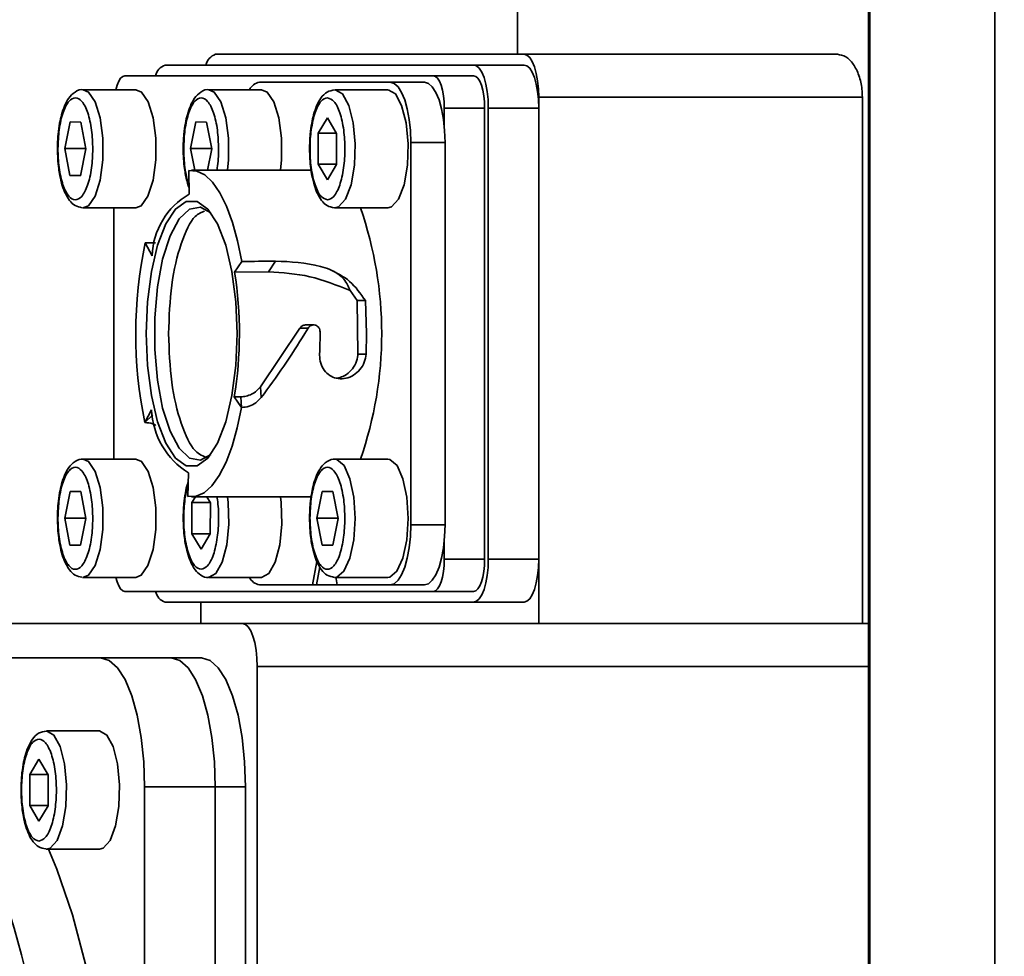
# Model space of a CAD drawing. Header units: millimetres. Extents: x -10540 to 6039, y -7467 to 6433.
# Tile 98 of 179: x -5219 to -5174, y 1312 to 1356. Entities that reach past the tile are written whole.
import ezdxf

# ---------------------------------------------------------------- set-up
doc = ezdxf.new("R2010")
doc.units = ezdxf.units.MM
doc.header["$LTSCALE"] = 8
doc.header["$PDSIZE"] = -1
doc.linetypes.add('CENTER', pattern=[10.16, 6.35, -1.27, 1.27, -1.27])
doc.layers.get('Defpoints').update_dxf_attribs({"true_color": 0x5e5e5e})
doc.layers.add('2细线层', color=4, linetype='Continuous', lineweight=13)
doc.layers.add('细实线层', color=7, linetype='Continuous')
doc.dimstyles.new('ISO-25', dxfattribs={"dimscale": 20, "dimtxt": 5, "dimasz": 6, "dimexe": 6, "dimexo": 0.625, "dimtad": 1, "dimtoh": 1, "dimdec": 0, "dimtxsty": 'Standard', "dimcen": 2.5, "dimclrd": 1, "dimclre": 1, "dimclrt": 4, "dimadec": 1, "dimazin": 2, "dimtfac": 1, "dimtdec": 0, "dimtmove": 0, "dimatfit": 0, "dimfxl": 1, "dimarcsym": 0})

# ---------------------------------------------------------------- blocks, each defined once
blk = doc.blocks.new('*D79')
at = {"layer": 'Defpoints', "color": 0, "linetype": 'ByBlock', "transparency": 16777216}
for p in [(-4801.178, 2432.538), (-5805.767, 1852.538), (-4978.464, 1759.63), (-4801.178, 1272.538), (-4801.178, 1272.538)]:
    blk.add_point(p, dxfattribs=at)
at = {"layer": '细实线层', "color": 1, "linetype": 'ByBlock', "lineweight": -2, "transparency": 16777216}
blk.add_arc((-4801.178, 1272.538), 518.352, 103.29394, 136.70606, dxfattribs=at)
at = {"layer": '细实线层', "color": 1, "linetype": 'ByBlock', "transparency": 16777216}
for points in [[(-4922.686, 1796.866), (-4918.056, 1757.135), (-4801.178, 1790.89)], [(-5162.411, 1616.056), (-5194.504, 1639.931), (-5250.083, 1531.714)]]:
    blk.add_solid(points, dxfattribs=at)
at = {"layer": '细实线层', "color": 4, "linetype": 'ByBlock', "transparency": 16777216, "insert": (-5091.884, 1776.057), "char_height": 100, "attachment_point": 5, "rotation": 30}
blk.add_mtext('60°', dxfattribs=at)
blk = doc.blocks.new('*D85')
at = {"layer": '2细线层', "color": 1, "linetype": 'ByBlock', "lineweight": -2, "transparency": 16777216}
for p, q in [((-7399.625, 2760.253), (-7399.625, -754.332)), ((-5001.178, 627.239), (-5001.178, -754.332)), ((-5121.178, -634.332), (-7279.625, -634.332))]:
    blk.add_line(p, q, dxfattribs=at)
at = {"layer": '2细线层', "color": 1, "linetype": 'ByBlock', "transparency": 16777216}
for points in [[(-7279.625, -614.332), (-7279.625, -654.332), (-7399.625, -634.332)], [(-5121.178, -614.332), (-5121.178, -654.332), (-5001.178, -634.332)]]:
    blk.add_solid(points, dxfattribs=at)
at = {"layer": 'Defpoints', "color": 0, "linetype": 'ByBlock', "transparency": 16777216}
for p in [(-7399.625, 2772.753), (-5001.178, 639.739), (-7399.625, -634.332)]:
    blk.add_point(p, dxfattribs=at)
at = {"layer": '2细线层', "color": 4, "linetype": 'ByBlock', "transparency": 16777216, "insert": (-6200.401, -571.832), "char_height": 100, "attachment_point": 5}
blk.add_mtext('2398', dxfattribs=at)
blk = doc.blocks.new('*D87')
at = {"layer": '2细线层', "color": 1, "linetype": 'ByBlock', "lineweight": -2, "transparency": 16777216}
for p, q in [((-4788.678, 4272.967), (-1386.54, 4272.967)), ((-1506.54, 792.538), (-1506.54, 4152.967)), ((-5173.809, 672.538), (-1386.54, 672.538))]:
    blk.add_line(p, q, dxfattribs=at)
at = {"layer": '2细线层', "color": 1, "linetype": 'ByBlock', "transparency": 16777216}
for points in [[(-1526.54, 4152.967), (-1486.54, 4152.967), (-1506.54, 4272.967)], [(-1526.54, 792.538), (-1486.54, 792.538), (-1506.54, 672.538)]]:
    blk.add_solid(points, dxfattribs=at)
at = {"layer": 'Defpoints', "color": 0, "linetype": 'ByBlock', "transparency": 16777216}
for p in [(-4801.178, 4272.967), (-1506.54, 4272.967), (-5186.309, 672.538)]:
    blk.add_point(p, dxfattribs=at)
at = {"layer": '2细线层', "color": 4, "linetype": 'ByBlock', "transparency": 16777216, "insert": (-1569.602, 2367.537), "char_height": 100, "attachment_point": 5, "rotation": 90}
blk.add_mtext('3600', dxfattribs=at)
blk = doc.blocks.new('*D90')
at = {"layer": '2细线层', "color": 1, "linetype": 'ByBlock', "lineweight": -2, "transparency": 16777216}
for p, q in [((-4813.678, 2432.538), (-5610.763, 2432.538)), ((-5490.763, 1392.538), (-5490.763, 2312.538)), ((-4813.678, 1272.538), (-5610.763, 1272.538))]:
    blk.add_line(p, q, dxfattribs=at)
at = {"layer": '2细线层', "color": 1, "linetype": 'ByBlock', "transparency": 16777216}
for points in [[(-5510.763, 2312.538), (-5470.763, 2312.538), (-5490.763, 2432.538)], [(-5510.763, 1392.538), (-5470.763, 1392.538), (-5490.763, 1272.538)]]:
    blk.add_solid(points, dxfattribs=at)
at = {"layer": 'Defpoints', "color": 0, "linetype": 'ByBlock', "transparency": 16777216}
for p in [(-5490.763, 2432.538), (-4801.178, 2432.538), (-4801.178, 1272.538)]:
    blk.add_point(p, dxfattribs=at)
at = {"layer": '2细线层', "color": 4, "linetype": 'ByBlock', "transparency": 16777216, "insert": (-5553.825, 1852.538), "char_height": 100, "attachment_point": 5, "rotation": 90}
blk.add_mtext('1160', dxfattribs=at)
blk = doc.blocks.new('*D97')
at = {"layer": '2细线层', "color": 1, "linetype": 'CENTER', "lineweight": -2, "transparency": 16777216}
blk.add_line((-5434.563, 1272.538), (-6867.149, 1272.538), dxfattribs=at)
blk.add_arc((-5422.063, 1272.538), 1325.087, 147.990487, 174.809513, dxfattribs=at)
at = {"layer": '2细线层', "color": 1, "linetype": 'CENTER', "transparency": 16777216}
for points in [[(-6562.145, 1986.272), (-6529.221, 1963.556), (-6477.534, 2073.685)], [(-6721.736, 1391.51), (-6761.695, 1393.321), (-6747.149, 1272.538)]]:
    blk.add_solid(points, dxfattribs=at)
at = {"layer": 'Defpoints', "color": 0, "linetype": 'CENTER', "transparency": 16777216}
for p in [(-7399.288, 2773.335), (-6624.946, 1828.349), (-5944.825, 1669.337), (-4801.178, 1272.538), (-4464.588, 1272.538)]:
    blk.add_point(p, dxfattribs=at)
at = {"layer": '2细线层', "color": 4, "linetype": 'CENTER', "transparency": 16777216, "insert": (-6737.173, 1715.122), "char_height": 100, "attachment_point": 5, "rotation": 71.4}
blk.add_mtext('37°', dxfattribs=at)

msp = doc.modelspace()

# ---------------------------------------------------------------- linework, layer by layer
at = {"color": 7, "linetype": 'Continuous', "lineweight": 35}
for p, q in [((-5196.21, 1359.038), (-5196.21, 1354.038)), ((-5179.86, 1359.038), (-5179.86, 1276.061)), ((-5179.799, 1359.038), (-5179.799, 1276.104)), ((-5173.985, 1280.19), (-5173.985, 1359.038)), ((-5210.272, 1354.038), (-5195.907, 1354.038)), ((-5181.316, 1354.038), (-5195.907, 1354.038)), ((-5198.256, 1353.538), (-5212.621, 1353.538)), ((-5195.907, 1353.538), (-5198.256, 1353.538)), ((-5200.136, 1353.038), (-5214.501, 1353.038)), ((-5198.256, 1353.038), (-5200.136, 1353.038)), ((-5202.144, 1352.738), (-5208.232, 1352.738)), ((-5200.546, 1352.738), (-5202.144, 1352.738)), ((-5213.988, 1352.388), (-5216.454, 1352.388)), ((-5208.129, 1352.388), (-5210.596, 1352.388)), ((-5202.246, 1352.388), (-5204.713, 1352.388)), ((-5195.223, 1352.038), (-5180.15, 1352.038)), ((-5195.223, 1352.038), (-5195.223, 1327.538)), ((-5180.15, 1352.038), (-5180.15, 1327.538)), ((-5199.623, 1350.68), (-5199.623, 1351.538)), ((-5199.623, 1351.538), (-5197.743, 1351.538)), ((-5197.743, 1351.538), (-5197.743, 1330.538)), ((-5197.572, 1330.538), (-5197.572, 1351.538)), ((-5197.572, 1351.538), (-5195.223, 1351.538)), ((-5195.223, 1351.538), (-5195.223, 1330.538)), ((-5205.063, 1351.082), (-5205.492, 1350.367)), ((-5204.637, 1350.354), (-5205.063, 1351.082)), ((-5217.051, 1350.892), (-5217.3, 1349.646)), ((-5216.558, 1350.885), (-5217.051, 1350.892)), ((-5216.313, 1349.631), (-5216.558, 1350.885)), ((-5211.193, 1350.892), (-5211.442, 1349.646)), ((-5210.699, 1350.885), (-5211.193, 1350.892)), ((-5210.454, 1349.631), (-5210.699, 1350.885)), ((-5205.492, 1350.367), (-5205.494, 1348.923)), ((-5204.644, 1350.367), (-5205.492, 1350.367)), ((-5204.639, 1348.91), (-5204.637, 1350.354)), ((-5217.3, 1349.646), (-5217.056, 1348.392)), ((-5216.316, 1349.646), (-5217.3, 1349.646)), ((-5211.442, 1349.646), (-5211.245, 1348.638)), ((-5210.457, 1349.646), (-5211.442, 1349.646)), ((-5201.186, 1332.138), (-5201.186, 1349.938)), ((-5201.186, 1349.938), (-5199.589, 1349.938)), ((-5199.589, 1332.138), (-5199.589, 1349.938)), ((-5216.562, 1348.385), (-5216.313, 1349.631)), ((-5210.653, 1348.638), (-5210.454, 1349.631)), ((-5205.494, 1348.923), (-5205.068, 1348.195)), ((-5204.639, 1348.923), (-5205.494, 1348.923)), ((-5205.068, 1348.195), (-5204.639, 1348.91)), ((-5217.056, 1348.392), (-5216.562, 1348.385)), ((-5216.561, 1348.392), (-5217.056, 1348.392)), ((-5211.528, 1348.619), (-5211.528, 1348.628)), ((-5211.507, 1347.529), (-5211.528, 1348.619)), ((-5205.827, 1348.638), (-5211.39, 1348.638)), ((-5216.454, 1346.888), (-5216.478, 1346.889)), ((-5216.454, 1346.888), (-5213.988, 1346.888)), ((-5215.014, 1346.888), (-5215.014, 1335.188)), ((-5204.713, 1346.888), (-5202.246, 1346.888)), ((-5213.55, 1345.265), (-5213.235, 1344.663)), ((-5209.058, 1344.395), (-5209.393, 1343.899)), ((-5207.805, 1343.914), (-5207.485, 1344.41)), ((-5209.393, 1343.899), (-5207.805, 1343.914)), ((-5203.685, 1342.573), (-5204.008, 1343.038)), ((-5203.646, 1340.083), (-5203.685, 1342.573)), ((-5203.685, 1342.573), (-5203.3, 1342.573)), ((-5203.3, 1342.573), (-5203.246, 1341.038)), ((-5205.711, 1341.442), (-5206.094, 1341.442)), ((-5208.179, 1338.562), (-5206.345, 1341.294)), ((-5206.345, 1341.294), (-5205.969, 1341.294)), ((-5205.969, 1341.294), (-5206.123, 1341.038)), ((-5203.246, 1341.038), (-5203.267, 1340.083)), ((-5203.267, 1340.083), (-5203.646, 1340.083)), ((-5208.179, 1338.562), (-5208.148, 1338.062)), ((-5209.408, 1338.091), (-5209.106, 1338.094)), ((-5209.408, 1338.091), (-5209.075, 1337.599)), ((-5209.075, 1337.599), (-5209.106, 1338.094)), ((-5213.253, 1337.495), (-5213.566, 1336.897)), ((-5209.075, 1337.599), (-5209.072, 1337.595)), ((-5213.566, 1336.897), (-5213.568, 1336.892)), ((-5213.566, 1336.897), (-5213.197, 1337.254)), ((-5213.988, 1335.188), (-5216.454, 1335.188)), ((-5202.246, 1335.188), (-5204.713, 1335.188)), ((-5204.713, 1335.188), (-5204.689, 1335.188)), ((-5211.561, 1333.455), (-5211.54, 1334.553)), ((-5217.051, 1333.692), (-5217.3, 1332.446)), ((-5216.558, 1333.685), (-5217.051, 1333.692)), ((-5216.313, 1332.431), (-5216.558, 1333.685)), ((-5205.31, 1333.692), (-5205.559, 1332.446)), ((-5204.816, 1333.685), (-5205.31, 1333.692)), ((-5204.572, 1332.431), (-5204.816, 1333.685)), ((-5211.39, 1333.438), (-5205.824, 1333.438)), ((-5211.374, 1333.167), (-5211.377, 1331.723)), ((-5211.211, 1333.438), (-5211.374, 1333.167)), ((-5211.374, 1333.167), (-5210.527, 1333.167)), ((-5210.519, 1333.154), (-5210.686, 1333.438)), ((-5210.522, 1331.71), (-5210.519, 1333.154)), ((-5217.3, 1332.446), (-5217.056, 1331.192)), ((-5216.316, 1332.446), (-5217.3, 1332.446)), ((-5216.562, 1331.185), (-5216.313, 1332.431)), ((-5205.559, 1332.446), (-5205.314, 1331.192)), ((-5204.575, 1332.446), (-5205.559, 1332.446)), ((-5204.821, 1331.185), (-5204.572, 1332.431)), ((-5199.589, 1332.138), (-5201.186, 1332.138)), ((-5211.377, 1331.723), (-5210.951, 1330.995)), ((-5210.522, 1331.723), (-5211.377, 1331.723)), ((-5210.951, 1330.995), (-5210.522, 1331.71)), ((-5199.623, 1330.538), (-5199.623, 1331.397)), ((-5217.056, 1331.192), (-5216.562, 1331.185)), ((-5216.561, 1331.192), (-5217.056, 1331.192)), ((-5205.314, 1331.192), (-5204.821, 1331.185)), ((-5205.314, 1331.192), (-5204.819, 1331.192)), ((-5205.769, 1329.338), (-5205.557, 1330.431)), ((-5197.743, 1330.538), (-5199.623, 1330.538)), ((-5195.223, 1330.538), (-5197.572, 1330.538)), ((-5205.419, 1330.173), (-5205.581, 1329.338)), ((-5216.454, 1329.688), (-5216.478, 1329.689)), ((-5216.454, 1329.688), (-5213.988, 1329.688)), ((-5210.596, 1329.688), (-5208.129, 1329.688)), ((-5204.713, 1329.688), (-5202.246, 1329.688)), ((-5204.679, 1329.715), (-5204.606, 1329.338)), ((-5214.501, 1329.038), (-5200.136, 1329.038)), ((-5208.232, 1329.338), (-5205.769, 1329.338)), ((-5205.581, 1329.338), (-5205.769, 1329.338)), ((-5205.581, 1329.338), (-5204.606, 1329.338)), ((-5204.606, 1329.338), (-5202.144, 1329.338)), ((-5202.144, 1329.338), (-5200.546, 1329.338)), ((-5200.136, 1329.038), (-5198.256, 1329.038)), ((-5212.621, 1328.538), (-5198.256, 1328.538)), ((-5210.956, 1327.538), (-5210.956, 1328.538)), ((-5198.256, 1328.538), (-5195.907, 1328.538)), ((-5209.018, 1327.538), (-5228.171, 1327.538)), ((-5179.86, 1327.538), (-5209.018, 1327.538)), ((-5215.632, 1325.938), (-5230.954, 1325.938)), ((-5212.343, 1325.938), (-5215.632, 1325.938)), ((-5210.933, 1325.938), (-5212.343, 1325.938)), ((-5208.334, 1325.538), (-5208.334, 1271.538)), ((-5179.86, 1325.538), (-5208.334, 1325.538)), ((-5215.683, 1322.538), (-5218.15, 1322.538)), ((-5218.5, 1321.232), (-5218.928, 1320.517)), ((-5218.073, 1320.504), (-5218.5, 1321.232)), ((-5218.928, 1320.517), (-5218.931, 1319.073)), ((-5218.081, 1320.517), (-5218.928, 1320.517)), ((-5218.076, 1319.06), (-5218.073, 1320.504)), ((-5213.58, 1319.938), (-5210.291, 1319.938)), ((-5213.58, 1275.138), (-5213.58, 1319.938)), ((-5210.291, 1319.938), (-5210.291, 1275.138)), ((-5210.291, 1319.938), (-5208.881, 1319.938)), ((-5208.881, 1319.938), (-5208.881, 1275.138)), ((-5218.931, 1319.073), (-5218.505, 1318.345)), ((-5218.076, 1319.073), (-5218.931, 1319.073)), ((-5218.505, 1318.345), (-5218.076, 1319.06)), ((-5218.15, 1317.038), (-5215.683, 1317.038))]:
    msp.add_line(p, q, dxfattribs=at)
at = {"color": 7, "linetype": 'Continuous', "lineweight": 35, "flags": 128}
for points in [[(-5195.907, 1354.038), (-5195.774, 1354), (-5195.645, 1353.886), (-5195.527, 1353.701), (-5195.423, 1353.453), (-5195.338, 1353.15), (-5195.275, 1352.804), (-5195.236, 1352.429), (-5195.223, 1352.038)], [(-5198.256, 1353.538), (-5198.123, 1353.5), (-5197.995, 1353.386), (-5197.876, 1353.201), (-5197.773, 1352.953), (-5197.688, 1352.65), (-5197.624, 1352.304), (-5197.585, 1351.929), (-5197.572, 1351.538)], [(-5195.907, 1353.538), (-5195.774, 1353.5), (-5195.645, 1353.386), (-5195.527, 1353.201), (-5195.423, 1352.953), (-5195.338, 1352.65), (-5195.275, 1352.304), (-5195.236, 1351.929), (-5195.223, 1351.538)], [(-5214.501, 1353.038), (-5214.601, 1353.01), (-5214.697, 1352.924), (-5214.786, 1352.786), (-5214.863, 1352.599), (-5214.923, 1352.388)], [(-5199.623, 1351.538), (-5199.633, 1351.831), (-5199.662, 1352.112), (-5199.709, 1352.372), (-5199.773, 1352.599), (-5199.851, 1352.786), (-5199.939, 1352.924), (-5200.036, 1353.01), (-5200.136, 1353.038)], [(-5198.256, 1353.038), (-5198.156, 1353.01), (-5198.06, 1352.924), (-5197.971, 1352.786), (-5197.894, 1352.599), (-5197.83, 1352.372), (-5197.782, 1352.112), (-5197.753, 1351.831), (-5197.743, 1351.538)], [(-5202.144, 1352.738), (-5201.957, 1352.685), (-5201.777, 1352.525), (-5201.612, 1352.267), (-5201.467, 1351.918), (-5201.347, 1351.494), (-5201.259, 1351.01), (-5201.204, 1350.485), (-5201.186, 1349.938)], [(-5199.589, 1349.938), (-5199.607, 1350.485), (-5199.661, 1351.01), (-5199.75, 1351.494), (-5199.869, 1351.918), (-5200.014, 1352.267), (-5200.18, 1352.525), (-5200.359, 1352.685), (-5200.546, 1352.738)], [(-5216.442, 1352.388), (-5216.192, 1352.279), (-5215.884, 1351.824), (-5215.652, 1351.074), (-5215.529, 1350.13), (-5215.531, 1349.119), (-5215.657, 1348.179), (-5215.891, 1347.435), (-5216.202, 1346.99), (-5216.454, 1346.888)], [(-5213.988, 1346.888), (-5213.735, 1346.99), (-5213.425, 1347.435), (-5213.19, 1348.179), (-5213.064, 1349.119), (-5213.062, 1350.13), (-5213.185, 1351.074), (-5213.417, 1351.824), (-5213.725, 1352.279), (-5213.988, 1352.388)], [(-5210.584, 1352.388), (-5210.334, 1352.279), (-5210.025, 1351.824), (-5209.793, 1351.074), (-5209.67, 1350.13), (-5209.672, 1349.119), (-5209.72, 1348.638)], [(-5207.253, 1348.638), (-5207.205, 1349.119), (-5207.204, 1350.13), (-5207.327, 1351.074), (-5207.558, 1351.824), (-5207.867, 1352.279), (-5208.129, 1352.388)], [(-5204.708, 1352.388), (-5204.369, 1352.198), (-5204.076, 1351.661), (-5203.869, 1350.851), (-5203.776, 1349.878), (-5203.81, 1348.872), (-5203.965, 1347.97), (-5204.222, 1347.293), (-5204.545, 1346.933), (-5204.732, 1346.889)], [(-5202.246, 1346.888), (-5202.078, 1346.933), (-5201.755, 1347.293), (-5201.499, 1347.97), (-5201.343, 1348.872), (-5201.309, 1349.878), (-5201.402, 1350.851), (-5201.609, 1351.661), (-5201.902, 1352.198), (-5202.241, 1352.388)], [(-5211.528, 1348.628), (-5211.15, 1348.606), (-5210.776, 1348.424), (-5210.416, 1348.085), (-5210.076, 1347.596), (-5209.764, 1346.968), (-5209.486, 1346.214), (-5209.249, 1345.351), (-5209.058, 1344.395)], [(-5209.269, 1341.038), (-5209.331, 1342.522), (-5209.512, 1343.92), (-5209.802, 1345.15), (-5210.185, 1346.141), (-5210.638, 1346.836), (-5211.134, 1347.193), (-5211.645, 1347.193), (-5212.142, 1346.836), (-5212.594, 1346.141), (-5212.977, 1345.15), (-5213.267, 1343.92), (-5213.449, 1342.522), (-5213.51, 1341.038), (-5213.449, 1339.555), (-5213.267, 1338.157), (-5212.977, 1336.927), (-5212.594, 1335.936), (-5212.142, 1335.241), (-5211.645, 1334.884), (-5211.134, 1334.884), (-5210.638, 1335.241), (-5210.185, 1335.936), (-5209.802, 1336.927), (-5209.512, 1338.157), (-5209.331, 1339.555), (-5209.269, 1341.038)], [(-5210.496, 1346.66), (-5210.981, 1346.927), (-5211.486, 1346.834), (-5211.967, 1346.377), (-5212.394, 1345.584), (-5212.74, 1344.506), (-5212.984, 1343.21), (-5213.11, 1341.778), (-5213.11, 1340.299), (-5212.984, 1338.866), (-5212.74, 1337.57), (-5212.394, 1336.492), (-5211.967, 1335.7), (-5211.486, 1335.243), (-5210.981, 1335.15), (-5210.496, 1335.416)], [(-5209.072, 1337.595), (-5209.268, 1336.647), (-5209.509, 1335.792), (-5209.79, 1335.049), (-5210.104, 1334.433), (-5210.446, 1333.957), (-5210.808, 1333.631), (-5211.183, 1333.463), (-5211.561, 1333.455)], [(-5216.442, 1335.188), (-5216.192, 1335.079), (-5215.884, 1334.624), (-5215.652, 1333.874), (-5215.529, 1332.93), (-5215.531, 1331.919), (-5215.657, 1330.979), (-5215.891, 1330.235), (-5216.202, 1329.79), (-5216.454, 1329.688)], [(-5213.988, 1329.688), (-5213.735, 1329.79), (-5213.425, 1330.235), (-5213.19, 1330.979), (-5213.064, 1331.919), (-5213.062, 1332.93), (-5213.185, 1333.874), (-5213.417, 1334.624), (-5213.725, 1335.079), (-5213.988, 1335.188)], [(-5204.689, 1335.188), (-5204.621, 1335.175), (-5204.289, 1334.894), (-5204.015, 1334.28), (-5203.834, 1333.418), (-5203.772, 1332.424)], [(-5201.306, 1332.424), (-5201.367, 1333.418), (-5201.548, 1334.28), (-5201.823, 1334.894), (-5202.155, 1335.175), (-5202.246, 1335.188)], [(-5209.72, 1333.438), (-5209.69, 1333.177), (-5209.66, 1332.17), (-5209.756, 1331.2), (-5209.966, 1330.397), (-5210.261, 1329.869), (-5210.601, 1329.688)], [(-5208.134, 1329.688), (-5207.794, 1329.869), (-5207.499, 1330.397), (-5207.289, 1331.2), (-5207.193, 1332.17), (-5207.223, 1333.177), (-5207.253, 1333.438)], [(-5203.772, 1332.424), (-5203.838, 1331.432), (-5204.021, 1330.575), (-5204.298, 1329.97), (-5204.631, 1329.699), (-5204.725, 1329.689)], [(-5202.246, 1329.688), (-5202.164, 1329.699), (-5201.831, 1329.97), (-5201.555, 1330.575), (-5201.371, 1331.432), (-5201.306, 1332.424)], [(-5201.186, 1332.138), (-5201.204, 1331.592), (-5201.259, 1331.067), (-5201.347, 1330.583), (-5201.467, 1330.159), (-5201.612, 1329.81), (-5201.777, 1329.552), (-5201.957, 1329.392), (-5202.144, 1329.338)], [(-5200.546, 1329.338), (-5200.359, 1329.392), (-5200.18, 1329.552), (-5200.014, 1329.81), (-5199.869, 1330.159), (-5199.75, 1330.583), (-5199.661, 1331.067), (-5199.607, 1331.592), (-5199.589, 1332.138)], [(-5200.136, 1329.038), (-5200.036, 1329.067), (-5199.939, 1329.153), (-5199.851, 1329.291), (-5199.773, 1329.478), (-5199.709, 1329.705), (-5199.662, 1329.964), (-5199.633, 1330.246), (-5199.623, 1330.538)], [(-5197.743, 1330.538), (-5197.753, 1330.246), (-5197.782, 1329.964), (-5197.83, 1329.705), (-5197.894, 1329.478), (-5197.971, 1329.291), (-5198.06, 1329.153), (-5198.156, 1329.067), (-5198.256, 1329.038)], [(-5197.572, 1330.538), (-5197.585, 1330.148), (-5197.624, 1329.773), (-5197.688, 1329.427), (-5197.773, 1329.124), (-5197.876, 1328.875), (-5197.995, 1328.691), (-5198.123, 1328.577), (-5198.256, 1328.538)], [(-5195.223, 1330.538), (-5195.236, 1330.148), (-5195.275, 1329.773), (-5195.338, 1329.427), (-5195.423, 1329.124), (-5195.527, 1328.875), (-5195.645, 1328.691), (-5195.774, 1328.577), (-5195.907, 1328.538)], [(-5214.923, 1329.688), (-5214.863, 1329.478), (-5214.786, 1329.291), (-5214.697, 1329.153), (-5214.601, 1329.067), (-5214.501, 1329.038)], [(-5209.018, 1327.538), (-5208.884, 1327.5), (-5208.756, 1327.386), (-5208.638, 1327.201), (-5208.534, 1326.953), (-5208.449, 1326.65), (-5208.386, 1326.304), (-5208.347, 1325.929), (-5208.334, 1325.538)], [(-5213.58, 1319.938), (-5213.619, 1321.109), (-5213.736, 1322.235), (-5213.925, 1323.272), (-5214.181, 1324.181), (-5214.492, 1324.927), (-5214.846, 1325.482), (-5215.231, 1325.823), (-5215.632, 1325.938)], [(-5212.343, 1325.938), (-5211.942, 1325.823), (-5211.557, 1325.482), (-5211.203, 1324.927), (-5210.892, 1324.181), (-5210.637, 1323.272), (-5210.447, 1322.235), (-5210.33, 1321.109), (-5210.291, 1319.938)], [(-5210.291, 1319.938), (-5210.33, 1321.109), (-5210.447, 1322.235), (-5210.637, 1323.272), (-5210.892, 1324.181), (-5211.203, 1324.927), (-5211.557, 1325.482), (-5211.942, 1325.823), (-5212.343, 1325.938)], [(-5208.881, 1319.938), (-5208.921, 1321.109), (-5209.037, 1322.235), (-5209.227, 1323.272), (-5209.482, 1324.181), (-5209.793, 1324.927), (-5210.148, 1325.482), (-5210.533, 1325.823), (-5210.933, 1325.938)], [(-5218.145, 1322.538), (-5217.805, 1322.348), (-5217.512, 1321.811), (-5217.306, 1321.001), (-5217.213, 1320.028), (-5217.246, 1319.022), (-5217.402, 1318.12), (-5217.659, 1317.443), (-5217.982, 1317.083), (-5218.168, 1317.039)], [(-5215.683, 1317.038), (-5215.515, 1317.083), (-5215.192, 1317.443), (-5214.935, 1318.12), (-5214.78, 1319.022), (-5214.746, 1320.028), (-5214.839, 1321.001), (-5215.046, 1321.811), (-5215.339, 1322.348), (-5215.678, 1322.538)], [(-5218.052, 1278.038), (-5217.668, 1278.975), (-5216.944, 1281.093), (-5216.312, 1283.45), (-5215.782, 1286.013), (-5215.362, 1288.744), (-5215.057, 1291.603), (-5214.873, 1294.549), (-5214.811, 1297.538), (-5214.873, 1300.528), (-5215.057, 1303.473), (-5215.362, 1306.333), (-5215.782, 1309.064), (-5216.312, 1311.626), (-5216.944, 1313.984), (-5217.668, 1316.101), (-5218.052, 1317.038)]]:
    msp.add_lwpolyline(points, dxfattribs=at)
at = {"color": 7, "linetype": 'Continuous', "lineweight": 35}
for centre, radius, start, end in [((-5210.075, 1353.405), 0.663, 107.2887, 168.4274), ((-5212.424, 1352.905), 0.663, 107.2887, 168.4274), ((-5208.125, 1352.115), 0.633, 99.7309, 154.3691), ((-5209.77, 1344.528), 3.467, 120.0654, 177.7832), ((-5220.306, 1341.038), 17.768, 340.7773, 19.2227), ((-5193.668, 1341.036), 20.327, 167.9908, 191.7609), ((-5227.137, 1341.04), 17.972, 350.5559, 9.1538), ((-5227.504, 1341.037), 22.096, 357.5255, 0.207), ((-5209.621, 1337.641), 3.635, 182.3, 238.1324), ((-5208.125, 1329.962), 0.633, 205.6309, 260.2691), ((-5212.424, 1329.171), 0.663, 191.5726, 252.7113), ((-5267.985, 1299.1), 50.38, 358.2243, 21.5468)]:
    msp.add_arc(centre, radius, start, end, dxfattribs=at)
for centre, major_axis, ratio, start_param, end_param in [((-5203.958, 1341.038), (721.846, -6.372), 0.005738, 1.583484, 1.584135), ((-5203.958, 1341.038), (722.098, 6.795), 0.004715, 1.575635, 1.577814), ((-5208.723, 1341.038), (4.995, 7.502), 0.24319, 4.47047, 4.872906)]:
    msp.add_ellipse(centre, major_axis=major_axis, ratio=ratio, start_param=start_param, end_param=end_param, dxfattribs=at)
for points, knots in [([(-5181.316, 1354.038), (-5181.184, 1354.015), (-5180.919, 1353.969), (-5180.562, 1353.607), (-5180.296, 1353.077), (-5180.166, 1352.518), (-5180.154, 1352.165), (-5180.15, 1352.038)], [0, 0, 0, 0, 0.223184, 0.446446, 0.667058, 0.880988, 1, 1, 1, 1]), ([(-5216.431, 1352.387), (-5216.432, 1352.387), (-5216.562, 1352.428), (-5216.85, 1352.289), (-5217.116, 1352.024), (-5217.311, 1351.659), (-5217.448, 1351.256), (-5217.548, 1350.812), (-5217.624, 1350.279), (-5217.635, 1349.867), (-5217.642, 1349.638)], [0, 0, 0, 0, 0.00146, 0.15524, 0.30948, 0.45648, 0.588401, 0.702156, 0.834096, 1, 1, 1, 1]), ([(-5210.572, 1352.387), (-5210.573, 1352.387), (-5210.703, 1352.428), (-5210.992, 1352.289), (-5211.257, 1352.024), (-5211.452, 1351.659), (-5211.59, 1351.256), (-5211.69, 1350.812), (-5211.764, 1350.279), (-5211.798, 1349.558), (-5211.756, 1348.896), (-5211.663, 1348.338), (-5211.595, 1348.027), (-5211.528, 1347.859), (-5211.513, 1347.821)], [0, 0, 0, 0, 0.000983, 0.104539, 0.208405, 0.307395, 0.396231, 0.472834, 0.561682, 0.673403, 0.824903, 0.882165, 0.973675, 1, 1, 1, 1]), ([(-5217.619, 1349.651), (-5217.608, 1349.949), (-5217.59, 1350.41), (-5217.488, 1350.962), (-5217.382, 1351.338), (-5217.252, 1351.645), (-5217.062, 1351.928), (-5216.802, 1352.071), (-5216.543, 1351.92), (-5216.354, 1351.631), (-5216.225, 1351.321), (-5216.121, 1350.941), (-5216.021, 1350.386), (-5216.005, 1349.925), (-5215.994, 1349.626)], [0, 0, 0, 0, 0.119721, 0.184825, 0.25, 0.315103, 0.380279, 0.5, 0.619721, 0.684825, 0.75, 0.815103, 0.880279, 1, 1, 1, 1]), ([(-5211.76, 1349.651), (-5211.749, 1349.949), (-5211.731, 1350.41), (-5211.629, 1350.962), (-5211.524, 1351.338), (-5211.394, 1351.645), (-5211.204, 1351.928), (-5210.944, 1352.071), (-5210.684, 1351.92), (-5210.495, 1351.631), (-5210.367, 1351.321), (-5210.262, 1350.941), (-5210.162, 1350.386), (-5210.146, 1349.925), (-5210.136, 1349.626)], [0, 0, 0, 0, 0.119721, 0.184825, 0.25, 0.315103, 0.380279, 0.5, 0.619721, 0.684825, 0.75, 0.815103, 0.880279, 1, 1, 1, 1]), ([(-5204.713, 1352.382), (-5204.843, 1352.36), (-5205.11, 1352.314), (-5205.375, 1352.017), (-5205.569, 1351.661), (-5205.707, 1351.256), (-5205.807, 1350.812), (-5205.883, 1350.279), (-5205.894, 1349.867), (-5205.9, 1349.638)], [0, 0, 0, 0, 0.14726, 0.302957, 0.451346, 0.584513, 0.699342, 0.832528, 1, 1, 1, 1]), ([(-5205.07, 1347.263), (-5205.172, 1347.297), (-5205.329, 1347.349), (-5205.518, 1347.647), (-5205.647, 1347.956), (-5205.752, 1348.335), (-5205.849, 1348.89), (-5205.897, 1349.651), (-5205.846, 1350.41), (-5205.747, 1350.962), (-5205.641, 1351.338), (-5205.511, 1351.643), (-5205.321, 1351.936), (-5205.163, 1351.983), (-5205.061, 1352.013)], [0, 0, 0, 0, 0.119721, 0.184825, 0.25, 0.315103, 0.380279, 0.5, 0.619721, 0.684825, 0.75, 0.815103, 0.880279, 1, 1, 1, 1]), ([(-5205.061, 1352.013), (-5204.959, 1351.98), (-5204.801, 1351.928), (-5204.613, 1351.63), (-5204.484, 1351.321), (-5204.379, 1350.941), (-5204.282, 1350.386), (-5204.233, 1349.626), (-5204.285, 1348.867), (-5204.384, 1348.315), (-5204.49, 1347.939), (-5204.62, 1347.634), (-5204.81, 1347.341), (-5204.967, 1347.294), (-5205.07, 1347.263)], [0, 0, 0, 0, 0.119721, 0.184825, 0.25, 0.315103, 0.380279, 0.5, 0.619721, 0.684825, 0.75, 0.815103, 0.880279, 1, 1, 1, 1]), ([(-5215.994, 1349.626), (-5216.006, 1349.328), (-5216.023, 1348.867), (-5216.126, 1348.315), (-5216.231, 1347.939), (-5216.361, 1347.632), (-5216.551, 1347.349), (-5216.811, 1347.206), (-5217.071, 1347.356), (-5217.259, 1347.646), (-5217.388, 1347.956), (-5217.492, 1348.335), (-5217.593, 1348.891), (-5217.609, 1349.352), (-5217.619, 1349.651)], [0, 0, 0, 0, 0.119721, 0.184825, 0.25, 0.315103, 0.380279, 0.5, 0.619721, 0.684825, 0.75, 0.815103, 0.880279, 1, 1, 1, 1]), ([(-5211.515, 1347.943), (-5211.519, 1347.952), (-5211.565, 1348.061), (-5211.632, 1348.34), (-5211.735, 1348.888), (-5211.75, 1349.351), (-5211.76, 1349.651)], [0, 0, 0, 0, 0.020173, 0.275333, 0.530775, 1, 1, 1, 1]), ([(-5217.642, 1349.638), (-5217.631, 1349.327), (-5217.616, 1348.897), (-5217.522, 1348.336), (-5217.423, 1347.931), (-5217.274, 1347.537), (-5217.086, 1347.223), (-5216.844, 1346.97), (-5216.612, 1346.92), (-5216.5, 1346.897)], [0, 0, 0, 0, 0.231182, 0.318561, 0.458201, 0.592454, 0.729515, 0.869403, 1, 1, 1, 1]), ([(-5210.136, 1349.626), (-5210.143, 1349.323), (-5210.152, 1348.975), (-5210.208, 1348.676), (-5210.215, 1348.638)], [0, 0, 0, 0, 0.873354, 1, 1, 1, 1]), ([(-5205.9, 1349.638), (-5205.889, 1349.327), (-5205.874, 1348.897), (-5205.781, 1348.336), (-5205.682, 1347.931), (-5205.533, 1347.537), (-5205.344, 1347.223), (-5205.1, 1346.968), (-5204.865, 1346.918), (-5204.749, 1346.894)], [0, 0, 0, 0, 0.230269, 0.317303, 0.456392, 0.590115, 0.726635, 0.86597, 1, 1, 1, 1]), ([(-5210.786, 1346.743), (-5210.934, 1346.684), (-5211.345, 1346.52), (-5211.909, 1345.293), (-5212.377, 1343.361), (-5212.438, 1341.813), (-5212.468, 1341.038)], [0, 0, 0, 0, 0.158581, 0.439054, 0.719527, 1, 1, 1, 1]), ([(-5207.485, 1344.41), (-5206.781, 1344.381), (-5205.928, 1344.345), (-5205.097, 1344.072), (-5204.952, 1344.025)], [0, 0, 0, 0, 0.825411, 1, 1, 1, 1]), ([(-5204.008, 1343.038), (-5204.63, 1343.288), (-5205.87, 1343.788), (-5207.161, 1343.872), (-5207.805, 1343.914)], [0, 0, 0, 0, 0.501561, 1, 1, 1, 1]), ([(-5204.952, 1344.024), (-5204.628, 1343.86), (-5203.956, 1343.52), (-5203.523, 1342.896), (-5203.3, 1342.573)], [0, 0, 0, 0, 0.4824874, 1, 1, 1, 1]), ([(-5204.008, 1343.038), (-5204.082, 1343.217), (-5204.194, 1343.486), (-5204.559, 1343.827), (-5204.821, 1343.958), (-5204.952, 1344.024)], [0, 0, 0, 0, 0.499625, 0.748872, 1, 1, 1, 1]), ([(-5270.384, 1207.991), (-5264.884, 1211.896), (-5253.747, 1219.804), (-5236.597, 1231.815), (-5220.796, 1242.598), (-5206.504, 1252.023), (-5193.911, 1260.125), (-5180.923, 1268.329), (-5167.544, 1276.705), (-5153.865, 1285.338), (-5139.031, 1294.886), (-5123.11, 1305.497), (-5106.229, 1317.399), (-5089.502, 1329.954), (-5078.675, 1339.013), (-5073.262, 1343.543)], [0, 0, 0, 0, 0.094985, 0.192343, 0.289692, 0.354547, 0.419415, 0.48426, 0.549791, 0.615346, 0.680881, 0.760395, 0.83991, 0.919958, 1, 1, 1, 1]), ([(-5087.38, 1343.582), (-5093.06, 1338.872), (-5104.421, 1329.451), (-5121.799, 1316.047), (-5139.293, 1303.12), (-5156.814, 1290.675), (-5174.22, 1278.642), (-5191.371, 1266.965), (-5208.134, 1255.57), (-5224.415, 1244.383), (-5240.172, 1233.327), (-5255.031, 1222.663), (-5264.458, 1215.651), (-5268.957, 1212.304)], [0, 0, 0, 0, 0.091634, 0.183268, 0.274901, 0.366535, 0.458167, 0.549798, 0.641429, 0.733061, 0.824694, 0.916328, 1, 1, 1, 1]), ([(-5206.092, 1341.44), (-5206.118, 1341.438), (-5206.178, 1341.435), (-5206.272, 1341.389), (-5206.32, 1341.327), (-5206.345, 1341.294)], [0, 0, 0, 0, 0.252169, 0.600421, 1, 1, 1, 1]), ([(-5205.408, 1341.117), (-5205.411, 1341.152), (-5205.417, 1341.221), (-5205.466, 1341.314), (-5205.537, 1341.388), (-5205.627, 1341.433), (-5205.726, 1341.448), (-5205.822, 1341.426), (-5205.909, 1341.377), (-5205.949, 1341.321), (-5205.969, 1341.294)], [0, 0, 0, 0, 0.124892, 0.249785, 0.374659, 0.499636, 0.624505, 0.749532, 0.874656, 1, 1, 1, 1]), ([(-5070.296, 1341.234), (-5074.786, 1337.449), (-5083.767, 1329.879), (-5097.61, 1319.221), (-5111.665, 1308.979), (-5125.877, 1299.163), (-5140.134, 1289.707), (-5154.944, 1280.171), (-5170.158, 1270.552), (-5185.662, 1260.781), (-5200.693, 1251.124), (-5216.133, 1240.916), (-5231.916, 1230.139), (-5248.079, 1218.817), (-5259.06, 1211.028), (-5264.654, 1207.041), (-5265.015, 1206.784)], [0, 0, 0, 0, 0.067334, 0.134695, 0.202036, 0.2701, 0.338184, 0.406245, 0.483752, 0.561259, 0.639302, 0.71735, 0.80939, 0.901436, 0.993643, 1, 1, 1, 1]), ([(-5212.468, 1341.038), (-5212.438, 1340.265), (-5212.377, 1338.717), (-5211.909, 1336.777), (-5211.307, 1335.501), (-5210.853, 1335.333), (-5210.662, 1335.262)], [0, 0, 0, 0, 0.268411, 0.536822, 0.805232, 1, 1, 1, 1]), ([(-5203.267, 1340.083), (-5203.285, 1339.953), (-5203.322, 1339.692), (-5203.536, 1339.347), (-5203.837, 1339.084), (-5204.198, 1338.937), (-5204.565, 1338.922), (-5204.899, 1339.03), (-5205.172, 1339.25), (-5205.362, 1339.564), (-5205.43, 1339.862), (-5205.428, 1340.038), (-5205.428, 1340.083)], [0, 0, 0, 0, 0.1084107, 0.2167642, 0.3263232, 0.4347904, 0.5395822, 0.6419379, 0.7456225, 0.8528808, 0.962424, 1, 1, 1, 1]), ([(-5204.622, 1338.962), (-5204.527, 1338.984), (-5204.314, 1339.036), (-5204.019, 1339.249), (-5203.776, 1339.557), (-5203.666, 1339.857), (-5203.651, 1340.037), (-5203.646, 1340.083)], [0, 0, 0, 0, 0.187153, 0.418854, 0.661614, 0.911536, 1, 1, 1, 1]), ([(-5209.106, 1338.094), (-5209.019, 1338.1), (-5208.846, 1338.113), (-5208.591, 1338.211), (-5208.357, 1338.356), (-5208.238, 1338.493), (-5208.179, 1338.562)], [0, 0, 0, 0, 0.250505, 0.500061, 0.750356, 1, 1, 1, 1]), ([(-5208.148, 1338.062), (-5208.227, 1337.975), (-5208.386, 1337.802), (-5208.719, 1337.633), (-5208.952, 1337.608), (-5209.072, 1337.595)], [0, 0, 0, 0, 0.325529, 0.650881, 1, 1, 1, 1]), ([(-5213.053, 1336.764), (-5213.104, 1336.79), (-5213.268, 1336.873), (-5213.445, 1336.884), (-5213.568, 1336.892)], [0, 0, 0, 0, 0.307828, 1, 1, 1, 1]), ([(-5216.431, 1335.187), (-5216.432, 1335.187), (-5216.562, 1335.228), (-5216.85, 1335.089), (-5217.116, 1334.824), (-5217.311, 1334.459), (-5217.448, 1334.056), (-5217.548, 1333.612), (-5217.624, 1333.079), (-5217.635, 1332.667), (-5217.642, 1332.438)], [0, 0, 0, 0, 0.00146, 0.15524, 0.30948, 0.45648, 0.588401, 0.702156, 0.834096, 1, 1, 1, 1]), ([(-5204.667, 1335.18), (-5204.676, 1335.183), (-5204.813, 1335.228), (-5205.109, 1335.09), (-5205.375, 1334.824), (-5205.57, 1334.459), (-5205.707, 1334.056), (-5205.807, 1333.612), (-5205.883, 1333.079), (-5205.894, 1332.667), (-5205.9, 1332.438)], [0, 0, 0, 0, 0.010304, 0.162721, 0.315596, 0.461294, 0.592046, 0.704794, 0.835565, 1, 1, 1, 1]), ([(-5217.619, 1332.451), (-5217.608, 1332.749), (-5217.59, 1333.21), (-5217.488, 1333.762), (-5217.382, 1334.138), (-5217.252, 1334.445), (-5217.062, 1334.728), (-5216.802, 1334.871), (-5216.543, 1334.72), (-5216.354, 1334.431), (-5216.225, 1334.121), (-5216.121, 1333.741), (-5216.021, 1333.186), (-5216.005, 1332.725), (-5215.994, 1332.426)], [0, 0, 0, 0, 0.119721, 0.184825, 0.25, 0.315103, 0.380279, 0.5, 0.619721, 0.684825, 0.75, 0.815103, 0.880279, 1, 1, 1, 1]), ([(-5205.878, 1332.451), (-5205.866, 1332.749), (-5205.849, 1333.21), (-5205.746, 1333.762), (-5205.641, 1334.138), (-5205.511, 1334.445), (-5205.321, 1334.728), (-5205.061, 1334.871), (-5204.801, 1334.72), (-5204.613, 1334.431), (-5204.484, 1334.121), (-5204.38, 1333.741), (-5204.279, 1333.186), (-5204.263, 1332.725), (-5204.253, 1332.426)], [0, 0, 0, 0, 0.119721, 0.184825, 0.25, 0.315103, 0.380279, 0.5, 0.619721, 0.684825, 0.75, 0.815103, 0.880279, 1, 1, 1, 1]), ([(-5211.548, 1334.15), (-5211.562, 1334.11), (-5211.618, 1333.955), (-5211.688, 1333.609), (-5211.766, 1333.08), (-5211.777, 1332.668), (-5211.783, 1332.438)], [0, 0, 0, 0, 0.088631, 0.340508, 0.632652, 1, 1, 1, 1]), ([(-5210.952, 1330.063), (-5211.054, 1330.097), (-5211.212, 1330.149), (-5211.401, 1330.447), (-5211.529, 1330.756), (-5211.634, 1331.135), (-5211.731, 1331.69), (-5211.78, 1332.452), (-5211.727, 1333.207), (-5211.639, 1333.724), (-5211.577, 1333.931), (-5211.551, 1334.016)], [0, 0, 0, 0, 0.16383, 0.252918, 0.342106, 0.431194, 0.520382, 0.684211, 0.848041, 0.937129, 1, 1, 1, 1]), ([(-5210.215, 1333.438), (-5210.207, 1333.393), (-5210.151, 1333.086), (-5210.119, 1332.421), (-5210.167, 1331.667), (-5210.267, 1331.115), (-5210.373, 1330.739), (-5210.502, 1330.434), (-5210.692, 1330.141), (-5210.85, 1330.094), (-5210.952, 1330.063)], [0, 0, 0, 0, 0.032389, 0.219318, 0.406247, 0.507897, 0.609659, 0.711309, 0.813071, 1, 1, 1, 1]), ([(-5217.642, 1332.438), (-5217.631, 1332.127), (-5217.616, 1331.697), (-5217.522, 1331.136), (-5217.423, 1330.731), (-5217.274, 1330.337), (-5217.086, 1330.023), (-5216.844, 1329.77), (-5216.612, 1329.72), (-5216.5, 1329.697)], [0, 0, 0, 0, 0.231182, 0.318561, 0.458201, 0.592454, 0.729515, 0.869403, 1, 1, 1, 1]), ([(-5215.994, 1332.426), (-5216.006, 1332.128), (-5216.023, 1331.667), (-5216.126, 1331.115), (-5216.231, 1330.739), (-5216.361, 1330.432), (-5216.551, 1330.149), (-5216.811, 1330.006), (-5217.071, 1330.156), (-5217.259, 1330.446), (-5217.388, 1330.756), (-5217.492, 1331.135), (-5217.593, 1331.691), (-5217.609, 1332.152), (-5217.619, 1332.451)], [0, 0, 0, 0, 0.119721, 0.184825, 0.25, 0.315103, 0.380279, 0.5, 0.619721, 0.684825, 0.75, 0.815103, 0.880279, 1, 1, 1, 1]), ([(-5211.783, 1332.438), (-5211.772, 1332.127), (-5211.757, 1331.697), (-5211.664, 1331.136), (-5211.565, 1330.73), (-5211.416, 1330.339), (-5211.227, 1330.016), (-5210.98, 1329.789), (-5210.725, 1329.656), (-5210.602, 1329.692), (-5210.596, 1329.694)], [0, 0, 0, 0, 0.226916, 0.312683, 0.449747, 0.581523, 0.716055, 0.853362, 0.992034, 1, 1, 1, 1]), ([(-5205.9, 1332.438), (-5205.889, 1332.127), (-5205.874, 1331.697), (-5205.781, 1331.136), (-5205.682, 1330.73), (-5205.533, 1330.337), (-5205.345, 1330.023), (-5205.096, 1329.765), (-5204.856, 1329.715), (-5204.737, 1329.69)], [0, 0, 0, 0, 0.229078, 0.315663, 0.454032, 0.587064, 0.722878, 0.861493, 1, 1, 1, 1]), ([(-5204.253, 1332.426), (-5204.265, 1332.128), (-5204.282, 1331.667), (-5204.384, 1331.115), (-5204.49, 1330.739), (-5204.62, 1330.432), (-5204.81, 1330.149), (-5205.07, 1330.006), (-5205.329, 1330.156), (-5205.518, 1330.446), (-5205.647, 1330.756), (-5205.751, 1331.135), (-5205.851, 1331.691), (-5205.867, 1332.152), (-5205.878, 1332.451)], [0, 0, 0, 0, 0.119721, 0.184825, 0.25, 0.315103, 0.380279, 0.5, 0.619721, 0.684825, 0.75, 0.815103, 0.880279, 1, 1, 1, 1]), ([(-5218.798, 1297.538), (-5218.805, 1297.889), (-5218.838, 1299.646), (-5219.024, 1302.796), (-5219.507, 1306.883), (-5220.218, 1310.703), (-5221.145, 1314.183), (-5222.253, 1317.159), (-5223.529, 1319.607), (-5224.93, 1321.416), (-5226.449, 1322.61), (-5227.503, 1322.762), (-5228.038, 1322.838)], [0, 0, 0, 0, 0.0264913, 0.1328039, 0.2386694, 0.347605, 0.4534701, 0.5624054, 0.6682698, 0.7772043, 0.8868883, 1, 1, 1, 1]), ([(-5218.15, 1322.532), (-5218.28, 1322.51), (-5218.547, 1322.464), (-5218.812, 1322.167), (-5219.006, 1321.811), (-5219.144, 1321.406), (-5219.244, 1320.962), (-5219.32, 1320.429), (-5219.331, 1320.017), (-5219.337, 1319.788)], [0, 0, 0, 0, 0.14726, 0.302957, 0.451346, 0.584513, 0.699342, 0.832528, 1, 1, 1, 1]), ([(-5218.506, 1317.413), (-5218.608, 1317.447), (-5218.766, 1317.499), (-5218.955, 1317.797), (-5219.083, 1318.106), (-5219.188, 1318.485), (-5219.285, 1319.04), (-5219.334, 1319.801), (-5219.283, 1320.56), (-5219.184, 1321.112), (-5219.077, 1321.488), (-5218.948, 1321.793), (-5218.758, 1322.086), (-5218.6, 1322.133), (-5218.498, 1322.163)], [0, 0, 0, 0, 0.119721, 0.184825, 0.25, 0.315103, 0.380279, 0.5, 0.619721, 0.684825, 0.75, 0.815103, 0.880279, 1, 1, 1, 1]), ([(-5218.498, 1322.163), (-5218.396, 1322.13), (-5218.238, 1322.078), (-5218.049, 1321.78), (-5217.921, 1321.471), (-5217.816, 1321.091), (-5217.719, 1320.536), (-5217.67, 1319.776), (-5217.722, 1319.017), (-5217.82, 1318.465), (-5217.927, 1318.089), (-5218.056, 1317.784), (-5218.246, 1317.491), (-5218.404, 1317.444), (-5218.506, 1317.413)], [0, 0, 0, 0, 0.119721, 0.184825, 0.25, 0.315103, 0.380279, 0.5, 0.619721, 0.684825, 0.75, 0.815103, 0.880279, 1, 1, 1, 1]), ([(-5219.337, 1319.788), (-5219.326, 1319.477), (-5219.311, 1319.047), (-5219.218, 1318.486), (-5219.119, 1318.081), (-5218.969, 1317.687), (-5218.781, 1317.373), (-5218.537, 1317.118), (-5218.301, 1317.068), (-5218.186, 1317.044)], [0, 0, 0, 0, 0.230269, 0.317303, 0.456392, 0.590115, 0.726635, 0.86597, 1, 1, 1, 1]), ([(-5121.341, 1318.617), (-5122.892, 1317.423), (-5128.12, 1313.4), (-5137.097, 1306.714), (-5148.279, 1298.51), (-5159.549, 1290.4), (-5170.829, 1282.397), (-5178.423, 1277.054), (-5182.215, 1274.406), (-5182.286, 1274.357)], [0, 0, 0, 0, 0.076165, 0.256692, 0.439531, 0.624193, 0.810066, 0.996452, 1, 1, 1, 1]), ([(-5121.138, 1318.583), (-5126.351, 1314.621), (-5136.782, 1306.694), (-5152.601, 1295.181), (-5167.754, 1284.395), (-5177.586, 1277.541), (-5182.117, 1274.383)], [0, 0, 0, 0, 0.255936, 0.512088, 0.775166, 1, 1, 1, 1])]:
    msp.add_open_spline(points, degree=3, knots=knots, dxfattribs=at)

# ---------------------------------------------------------------- dimensions: what is measured, and where the dimension line sits
at = {"layer": '2细线层', "color": 4, "linetype": 'ByBlock'}
dim = msp.add_linear_dim(base=(-1506.54, 4272.967), p1=(-5186.309, 672.538), p2=(-4801.178, 4272.967), angle=90, dimstyle='ISO-25', dxfattribs=at)
dim.commit()
dim.dimension.update_dxf_attribs({"geometry": '*D87', "text_midpoint": (-1506.54, 2367.537), "dimtype": 160})
at = {"layer": '2细线层', "color": 4, "linetype": 'CENTER'}
dim = msp.add_angular_dim_2l(base=(-6624.946, 1828.349), line1=((-5944.825, 1669.337), (-7399.288, 2773.335)), line2=((-4801.178, 1272.538), (-4464.588, 1272.538)), dimstyle='ISO-25', override={"dimadec": 0}, dxfattribs=at)
dim.commit()
dim.dimension.update_dxf_attribs({"geometry": '*D97', "text_midpoint": (-6737.173, 1715.122)})
at = {"layer": '2细线层', "color": 4, "linetype": 'ByBlock'}
dim = msp.add_linear_dim(base=(-7399.625, -634.332), p1=(-5001.178, 639.739), p2=(-7399.625, 2772.753), dimstyle='ISO-25', dxfattribs=at)
dim.commit()
dim.dimension.update_dxf_attribs({"geometry": '*D85', "text_midpoint": (-6200.401, -571.832)})
dim = msp.add_linear_dim(base=(-5490.763, 2432.538), p1=(-4801.178, 1272.538), p2=(-4801.178, 2432.538), angle=90, dimstyle='ISO-25', dxfattribs=at)
dim.commit()
dim.dimension.update_dxf_attribs({"geometry": '*D90', "text_midpoint": (-5553.825, 1852.538)})
at = {"layer": '细实线层', "color": 4, "linetype": 'ByBlock'}
dim = msp.add_angular_dim_2l(base=(-4978.464, 1759.63), line1=((-4801.178, 1272.538), (-4801.178, 2432.538)), line2=((-4801.178, 1272.538), (-5805.767, 1852.538)), dimstyle='ISO-25', dxfattribs=at)
dim.commit()
dim.dimension.update_dxf_attribs({"geometry": '*D79', "text_midpoint": (-5091.884, 1776.057)})

doc.saveas('drawing.dxf')
